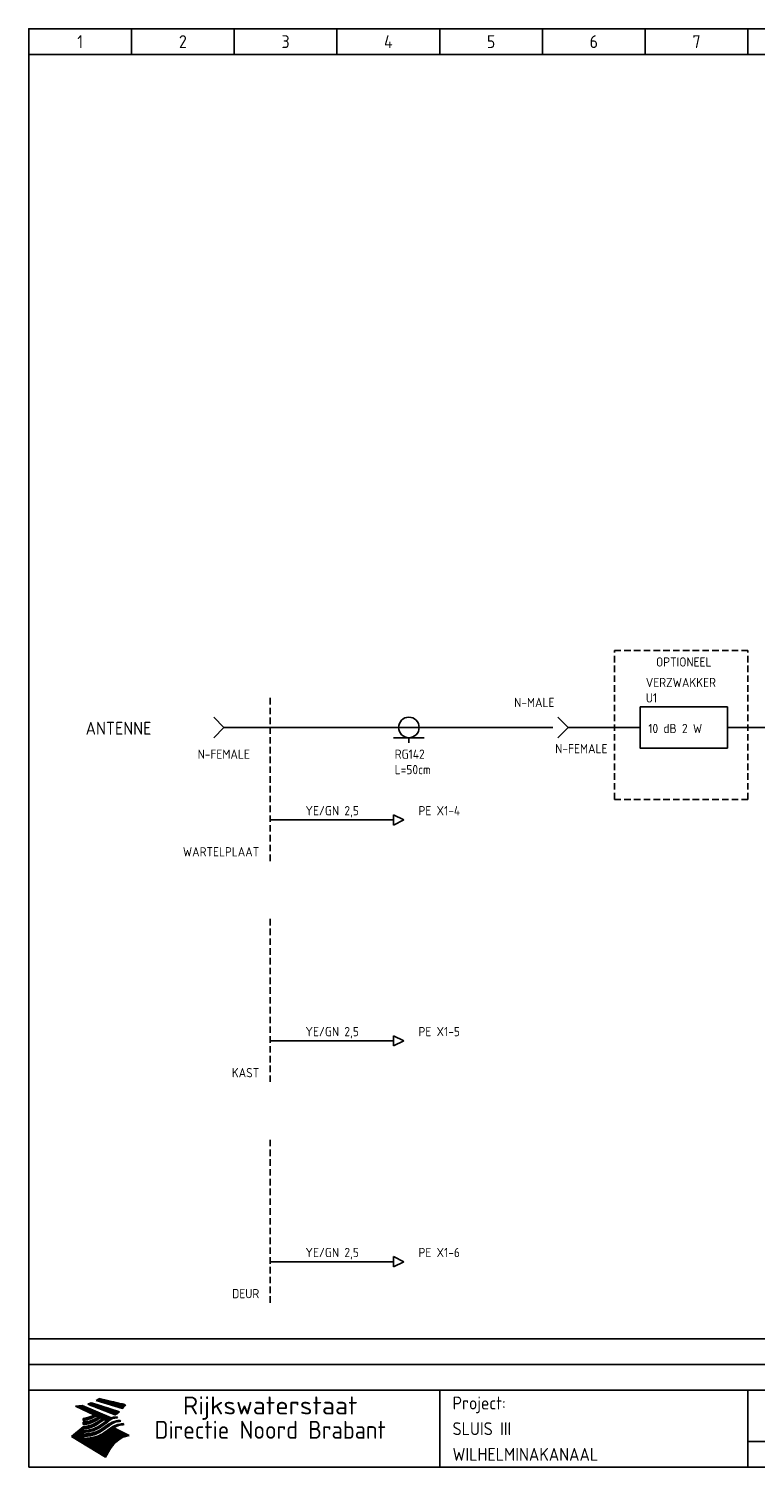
# Model space of a CAD drawing. Extents: x 10 to 1602, y 10 to 1124.
# Tile 1 of 2: x 10 to 151, y 10 to 290. Entities that reach past the tile are written whole.
import ezdxf
from ezdxf.enums import TextEntityAlignment as Align

# ---------------------------------------------------------------- set-up
doc = ezdxf.new("R2010")
doc.units = 0
doc.header["$MEASUREMENT"] = 0
doc.header["$PDMODE"] = 1
doc.linetypes.add('HIDDEN', pattern=[9.525, 6.35, -3.175])
for name, color, linetype in [('0-25', 7, 'CONTINUOUS'), ('0-35', 2, 'CONTINUOUS'), ('0-50', 3, 'CONTINUOUS'), ('B-25', 7, 'CONTINUOUS'), ('S-25', 7, 'CONTINUOUS')]:
    doc.layers.add(name, color=color, linetype=linetype)
doc.styles.add('ISO', font='iso.shx')
doc.styles.get("Standard").update_dxf_attribs({"font": 'iso.shx'})

# ---------------------------------------------------------------- blocks, each defined once
blk = doc.blocks.new('KADERA3')
at = {"layer": '0-25'}
for p, q in [((30, 285), (30, 290)), ((50, 285), (50, 290)), ((70, 285), (70, 290)), ((90, 285), (90, 290)), ((110, 285), (110, 290)), ((130, 285), (130, 290)), ((150, 285), (150, 290)), ((10, 285), (410, 285)), ((410, 35), (10, 35)), ((410, 30), (10, 30)), ((150, 15), (335, 15))]:
    blk.add_line(p, q, dxfattribs=at)
at = {"layer": '0-25', "color": 7}
for p, q in [((21.94, 22.42), (22.53, 22.42)), ((22.06, 22.48), (22.36, 22.48)), ((22.18, 22.53), (27.65, 20.8)), ((22.18, 22.53), (27.65, 20.8)), ((23.14, 22.99), (28.22, 21.46)), ((23.14, 22.99), (28.22, 21.46)), ((23.15, 22.98), (25.33, 22.98)), ((23.23, 23.04), (25.09, 23.04)), ((23.32, 23.1), (24.84, 23.1)), ((23.34, 22.93), (25.57, 22.93)), ((23.4, 23.15), (24.6, 23.15)), ((23.49, 23.21), (24.36, 23.21)), ((23.52, 22.87), (25.81, 22.87)), ((23.57, 23.27), (24.12, 23.27)), ((23.64, 23.32), (23.87, 23.32)), ((23.7, 23.36), (28.82, 22.17)), ((23.7, 23.36), (28.82, 22.17)), ((23.71, 22.82), (26.06, 22.82)), ((23.9, 22.76), (26.3, 22.76)), ((24.09, 22.7), (26.54, 22.7)), ((24.27, 22.65), (26.78, 22.65)), ((24.46, 22.59), (27.03, 22.59)), ((24.65, 22.53), (27.27, 22.53)), ((24.84, 22.48), (27.51, 22.48)), ((25.02, 22.42), (27.75, 22.42)), ((19.1, 21.89), (25.12, 19)), ((19.1, 21.89), (25.12, 19)), ((19.17, 21.86), (20.7, 21.86)), ((19.29, 21.8), (20.83, 21.8)), ((19.4, 21.75), (20.96, 21.75)), ((19.52, 21.69), (21.09, 21.69)), ((19.64, 21.63), (21.22, 21.63)), ((19.74, 21.92), (20.56, 21.92)), ((19.75, 21.58), (21.36, 21.58)), ((19.87, 21.52), (21.49, 21.52)), ((19.99, 21.47), (21.62, 21.47)), ((20.11, 21.41), (21.75, 21.41)), ((20.22, 21.35), (21.88, 21.35)), ((20.25, 21.97), (20.43, 21.97)), ((20.34, 21.3), (22.02, 21.3)), ((20.38, 21.99), (26.02, 19.59)), ((20.38, 21.99), (26.02, 19.59)), ((20.46, 21.24), (22.15, 21.24)), ((20.57, 21.18), (22.28, 21.18)), ((20.69, 21.13), (22.41, 21.13)), ((20.81, 21.07), (22.55, 21.07)), ((20.92, 21.02), (22.68, 21.02)), ((21.04, 20.96), (22.81, 20.96)), ((21.16, 20.9), (22.94, 20.9)), ((21.19, 19.61), (22.35, 19.61)), ((21.27, 20.85), (23.07, 20.85)), ((21.39, 20.79), (23.21, 20.79)), ((21.42, 19.67), (22.47, 19.67)), ((21.47, 22.25), (26.83, 20.19)), ((21.47, 22.25), (26.83, 20.19)), ((21.49, 22.25), (23.07, 22.25)), ((21.51, 20.73), (23.34, 20.73)), ((21.6, 22.2), (23.25, 22.2)), ((21.62, 19.72), (22.59, 19.72)), ((21.63, 20.68), (23.47, 20.68)), ((21.65, 22.31), (22.89, 22.31)), ((21.74, 20.62), (23.6, 20.62)), ((21.75, 22.14), (23.42, 22.14)), ((21.8, 22.37), (22.71, 22.37)), ((21.8, 19.78), (22.69, 19.78)), ((21.86, 20.57), (23.73, 20.57)), ((21.9, 22.08), (23.6, 22.08)), ((21.96, 19.83), (22.79, 19.83)), ((21.98, 20.51), (23.87, 20.51)), ((22.04, 22.03), (23.78, 22.03)), ((22.09, 20.45), (24, 20.45)), ((22.11, 19.89), (22.89, 19.89)), ((22.19, 21.97), (23.96, 21.97)), ((22.21, 20.4), (24.13, 20.4)), ((22.24, 19.95), (22.99, 19.95)), ((22.33, 20.34), (24.26, 20.34)), ((22.34, 21.92), (24.13, 21.92)), ((22.37, 20), (23.08, 20)), ((22.44, 20.28), (24.4, 20.28)), ((22.48, 21.86), (24.31, 21.86)), ((22.49, 20.06), (23.04, 20.06)), ((22.56, 20.23), (24.53, 20.23)), ((22.61, 20.12), (22.93, 20.12)), ((22.63, 21.8), (24.49, 21.8)), ((22.68, 20.17), (24.66, 20.17)), ((22.71, 20.17), (22.82, 20.17)), ((23.11, 20.02), (22.77, 20.2)), ((23.11, 20.02), (22.77, 20.2)), ((22.78, 21.75), (24.67, 21.75)), ((22.79, 20.12), (24.79, 20.12)), ((22.91, 20.06), (24.92, 20.06)), ((22.92, 21.69), (24.85, 21.69)), ((23.03, 20), (25.06, 20)), ((23.07, 21.63), (25.02, 21.63)), ((23.15, 19.95), (25.19, 19.95)), ((23.22, 21.58), (25.2, 21.58)), ((23.26, 19.89), (25.32, 19.89)), ((23.3, 19.61), (23.88, 19.61)), ((23.36, 21.52), (25.38, 21.52)), ((23.38, 19.83), (25.45, 19.83)), ((23.39, 19.67), (23.81, 19.67)), ((23.45, 19.7), (23.58, 19.79)), ((23.45, 19.7), (23.58, 19.79)), ((23.48, 19.72), (23.7, 19.72)), ((23.5, 19.78), (25.58, 19.78)), ((23.51, 21.47), (25.56, 21.47)), ((23.56, 19.78), (23.59, 19.78)), ((23.56, 19.39), (23.9, 19.62)), ((23.56, 19.39), (23.9, 19.62)), ((23.58, 19.79), (23.9, 19.62)), ((23.58, 19.79), (23.9, 19.62)), ((23.61, 19.72), (25.72, 19.72)), ((23.66, 21.41), (25.74, 21.41)), ((23.73, 19.67), (25.85, 19.67)), ((23.8, 21.35), (25.91, 21.35)), ((23.85, 19.61), (25.98, 19.61)), ((23.95, 21.3), (26.09, 21.3)), ((24.09, 21.24), (26.27, 21.24)), ((24.24, 21.18), (26.45, 21.18)), ((24.39, 21.13), (26.62, 21.13)), ((24.53, 21.07), (26.8, 21.07)), ((24.68, 21.02), (26.98, 21.02)), ((24.83, 20.96), (27.16, 20.96)), ((24.97, 20.9), (27.34, 20.9)), ((25.12, 20.85), (27.51, 20.85)), ((25.21, 22.37), (28, 22.37)), ((25.27, 20.79), (27.63, 20.79)), ((25.4, 22.31), (28.24, 22.31)), ((25.41, 20.73), (27.57, 20.73)), ((25.56, 20.68), (27.51, 20.68)), ((25.58, 22.25), (28.48, 22.25)), ((25.71, 20.62), (27.44, 20.62)), ((25.77, 22.2), (28.72, 22.2)), ((25.85, 20.57), (27.37, 20.57)), ((25.96, 22.14), (28.79, 22.14)), ((26, 20.51), (27.29, 20.51)), ((26.06, 19.61), (26.85, 19.61)), ((26.15, 22.08), (28.75, 22.08)), ((26.15, 20.45), (27.22, 20.45)), ((26.21, 19.67), (27.23, 19.67)), ((26.29, 20.4), (27.14, 20.4)), ((26.33, 22.03), (28.71, 22.03)), ((26.44, 20.34), (27.06, 20.34)), ((26.44, 19.72), (27.18, 19.72)), ((26.52, 21.97), (28.66, 21.97)), ((26.59, 20.28), (26.97, 20.28)), ((26.71, 21.92), (28.62, 21.92)), ((26.73, 20.23), (26.89, 20.23)), ((26.9, 21.86), (28.57, 21.86)), ((27.08, 21.8), (28.52, 21.8)), ((27.13, 19.78), (27.25, 19.64)), ((27.13, 19.78), (27.25, 19.64)), ((27.27, 21.75), (28.48, 21.75)), ((27.46, 21.69), (28.43, 21.69)), ((27.65, 21.63), (28.38, 21.63)), ((27.83, 21.58), (28.33, 21.58)), ((28.02, 21.52), (28.28, 21.52)), ((28.21, 21.47), (28.22, 21.47)), ((20.58, 17.88), (18.3, 16)), ((20.58, 17.88), (18.3, 16)), ((19.33, 16.85), (21.07, 16.85)), ((19.4, 16.91), (21.55, 16.91)), ((19.47, 16.97), (21.88, 16.97)), ((19.54, 17.02), (22.13, 17.02)), ((19.61, 17.08), (22.34, 17.08)), ((19.67, 17.13), (20.6, 17.13)), ((19.74, 17.19), (20.6, 17.19)), ((19.81, 17.25), (20.6, 17.25)), ((19.88, 17.3), (20.6, 17.3)), ((19.95, 17.36), (20.6, 17.36)), ((20.01, 17.42), (20.6, 17.42)), ((20.08, 17.47), (20.93, 17.47)), ((20.15, 17.53), (21.26, 17.53)), ((20.22, 17.58), (21.51, 17.58)), ((20.29, 17.64), (21.72, 17.64)), ((20.35, 17.7), (21.9, 17.7)), ((20.42, 17.75), (22.07, 17.75)), ((20.49, 17.81), (22.22, 17.81)), ((20.56, 17.87), (22.36, 17.87)), ((20.6, 19.11), (20.58, 19.51)), ((20.6, 19.11), (20.58, 19.51)), ((20.58, 19.5), (22.09, 19.5)), ((20.58, 19.44), (21.95, 19.44)), ((20.59, 19.38), (21.79, 19.38)), ((20.59, 19.33), (21.62, 19.33)), ((20.59, 19.27), (21.42, 19.27)), ((20.6, 19.22), (21.2, 19.22)), ((20.6, 19.16), (20.93, 19.16)), ((20.6, 19.11), (20.69, 19.12)), ((20.6, 19.11), (20.69, 19.12)), ((20.6, 18.79), (20.77, 18.81)), ((20.6, 18.79), (20.77, 18.81)), ((20.6, 18.29), (20.6, 18.79)), ((20.6, 18.29), (20.6, 18.79)), ((20.6, 18.77), (22.46, 18.77)), ((20.6, 18.71), (22.33, 18.71)), ((20.6, 18.65), (22.19, 18.65)), ((20.6, 18.6), (22.04, 18.6)), ((20.6, 18.54), (21.87, 18.54)), ((20.6, 18.48), (21.68, 18.48)), ((20.6, 18.43), (21.46, 18.43)), ((20.6, 18.37), (21.21, 18.37)), ((20.6, 18.32), (20.87, 18.32)), ((20.6, 18.29), (20.88, 18.32)), ((20.6, 18.29), (20.88, 18.32)), ((20.6, 17.88), (20.86, 17.91)), ((20.6, 17.88), (20.86, 17.91)), ((20.6, 17.43), (20.97, 17.48)), ((20.6, 17.43), (20.97, 17.48)), ((20.6, 17.43), (20.6, 17.09)), ((20.6, 17.43), (20.6, 17.09)), ((20.6, 17.09), (21.26, 17.16)), ((20.6, 17.09), (21.26, 17.16)), ((20.6, 16.8), (21.37, 16.89)), ((20.6, 16.8), (21.37, 16.89)), ((20.6, 16.8), (20.6, 16.45)), ((20.6, 16.8), (20.6, 16.45)), ((20.9, 19.55), (22.23, 19.55)), ((20.9, 18.82), (22.59, 18.82)), ((20.98, 17.92), (22.5, 17.92)), ((21.02, 17.13), (22.53, 17.13)), ((21.32, 18.88), (22.71, 18.88)), ((21.32, 17.98), (22.62, 17.98)), ((21.47, 17.19), (22.7, 17.19)), ((21.59, 18.03), (22.74, 18.03)), ((21.61, 18.93), (22.82, 18.93)), ((21.77, 17.25), (22.85, 17.25)), ((21.8, 18.09), (22.85, 18.09)), ((21.84, 18.99), (22.92, 18.99)), ((21.99, 18.15), (22.95, 18.15)), ((22.01, 17.3), (22.99, 17.3)), ((22.03, 19.05), (23.03, 19.05)), ((22.16, 18.2), (23.05, 18.2)), ((22.21, 19.1), (23.12, 19.1)), ((22.21, 17.36), (23.12, 17.36)), ((22.31, 18.26), (23.15, 18.26)), ((22.36, 19.16), (23.22, 19.16)), ((22.39, 17.42), (23.24, 17.42)), ((22.45, 18.32), (23.24, 18.32)), ((22.51, 19.22), (23.3, 19.22)), ((22.56, 17.47), (23.36, 17.47)), ((22.59, 18.37), (23.33, 18.37)), ((22.64, 19.27), (23.39, 19.27)), ((22.71, 18.43), (23.42, 18.43)), ((22.71, 17.53), (23.47, 17.53)), ((22.77, 19.33), (23.47, 19.33)), ((22.83, 18.48), (23.5, 18.48)), ((22.84, 17.58), (23.57, 17.58)), ((22.89, 19.38), (23.55, 19.38)), ((22.94, 18.54), (23.58, 18.54)), ((22.96, 16.85), (23.86, 16.85)), ((22.97, 17.64), (23.67, 17.64)), ((23, 19.44), (23.63, 19.44)), ((23.04, 18.6), (23.66, 18.6)), ((23.1, 19.5), (23.72, 19.5)), ((23.1, 17.7), (23.77, 17.7)), ((23.12, 16.91), (23.96, 16.91)), ((23.14, 18.65), (23.74, 18.65)), ((23.21, 19.55), (23.8, 19.55)), ((23.21, 17.75), (23.86, 17.75)), ((23.24, 18.71), (23.82, 18.71)), ((23.26, 16.97), (24.05, 16.97)), ((23.32, 17.81), (23.95, 17.81)), ((23.33, 18.77), (23.91, 18.77)), ((23.39, 17.02), (24.14, 17.02)), ((23.42, 18.82), (23.99, 18.82)), ((23.42, 17.87), (24.03, 17.87)), ((23.51, 18.88), (24.07, 18.88)), ((23.52, 17.92), (24.11, 17.92)), ((23.52, 17.08), (24.22, 17.08)), ((23.54, 18.9), (24.3, 19.42)), ((23.54, 18.9), (24.3, 19.42)), ((23.59, 18.93), (24.15, 18.93)), ((23.62, 17.98), (24.2, 17.98)), ((23.63, 17.13), (24.3, 17.13)), ((23.65, 18.59), (24.62, 19.25)), ((23.65, 18.59), (24.62, 19.25)), ((23.67, 18.99), (24.23, 18.99)), ((23.71, 18.03), (24.28, 18.03)), ((23.75, 19.05), (24.32, 19.05)), ((23.75, 17.19), (24.38, 17.19)), ((23.79, 18.09), (24.36, 18.09)), ((23.83, 19.1), (24.4, 19.1)), ((23.85, 17.25), (24.46, 17.25)), ((23.88, 18.15), (24.44, 18.15)), ((23.92, 19.16), (24.48, 19.16)), ((23.94, 18.19), (25.23, 19.07)), ((23.94, 18.19), (25.23, 19.07)), ((23.95, 17.3), (24.55, 17.3)), ((23.96, 19.55), (25.96, 19.55)), ((23.96, 18.2), (24.53, 18.2)), ((24, 19.22), (24.56, 19.22)), ((24.04, 18.26), (24.61, 18.26)), ((24.05, 17.36), (24.63, 17.36)), ((24.06, 17.88), (25.34, 18.76)), ((24.06, 17.88), (25.34, 18.76)), ((24.08, 19.5), (25.88, 19.5)), ((24.08, 19.27), (24.58, 19.27)), ((24.13, 18.32), (24.69, 18.32)), ((24.14, 17.42), (24.71, 17.42)), ((24.16, 19.33), (24.47, 19.33)), ((24.2, 19.44), (25.79, 19.44)), ((24.21, 18.37), (24.77, 18.37)), ((24.23, 17.47), (24.79, 17.47)), ((24.24, 17.48), (25.52, 18.36)), ((24.24, 17.48), (25.52, 18.36)), ((24.25, 19.38), (24.36, 19.38)), ((24.29, 18.43), (24.85, 18.43)), ((24.3, 19.42), (24.62, 19.25)), ((24.3, 19.42), (24.62, 19.25)), ((24.31, 19.38), (25.71, 19.38)), ((24.31, 17.53), (24.87, 17.53)), ((24.35, 17.17), (25.64, 18.05)), ((24.35, 17.17), (25.64, 18.05)), ((24.37, 18.48), (24.94, 18.48)), ((24.39, 17.58), (24.96, 17.58)), ((24.43, 19.33), (25.62, 19.33)), ((24.45, 18.54), (25.02, 18.54)), ((24.47, 17.64), (25.04, 17.64)), ((24.54, 18.6), (25.1, 18.6)), ((24.55, 19.27), (25.54, 19.27)), ((24.56, 17.7), (25.12, 17.7)), ((24.62, 18.65), (25.18, 18.65)), ((24.63, 16.72), (25.91, 17.6)), ((24.63, 16.72), (25.91, 17.6)), ((24.64, 17.75), (25.2, 17.75)), ((24.67, 19.22), (25.45, 19.22)), ((24.7, 18.71), (25.27, 18.71)), ((24.72, 17.81), (25.29, 17.81)), ((24.78, 19.16), (25.37, 19.16)), ((24.78, 18.77), (25.34, 18.77)), ((24.8, 17.87), (25.37, 17.87)), ((24.82, 16.85), (28.23, 16.85)), ((24.87, 18.82), (25.4, 18.82)), ((24.89, 17.92), (25.45, 17.92)), ((24.9, 19.1), (25.28, 19.1)), ((24.9, 16.91), (28.11, 16.91)), ((24.95, 18.88), (25.45, 18.88)), ((24.97, 17.98), (25.53, 17.98)), ((24.99, 16.97), (28, 16.97)), ((25.02, 19.05), (25.2, 19.05)), ((25.03, 18.93), (25.51, 18.93)), ((25.05, 18.03), (25.61, 18.03)), ((25.07, 17.02), (27.89, 17.02)), ((25.11, 18.99), (25.57, 18.99)), ((26.02, 19.59), (25.12, 19)), ((26.02, 19.59), (25.12, 19)), ((25.13, 18.09), (25.68, 18.09)), ((25.15, 17.08), (27.77, 17.08)), ((25.19, 19.05), (25.63, 19.05)), ((25.21, 18.15), (25.75, 18.15)), ((25.23, 17.13), (27.66, 17.13)), ((25.26, 19.1), (25.7, 19.1)), ((25.3, 18.2), (25.82, 18.2)), ((25.31, 17.19), (27.55, 17.19)), ((25.33, 19.16), (25.77, 19.16)), ((25.38, 18.26), (25.89, 18.26)), ((25.39, 19.22), (25.85, 19.22)), ((25.4, 17.25), (27.43, 17.25)), ((25.46, 18.32), (25.97, 18.32)), ((25.47, 19.27), (25.93, 19.27)), ((25.48, 17.3), (27.32, 17.3)), ((25.54, 19.33), (26.03, 19.33)), ((25.54, 18.37), (26.06, 18.37)), ((25.56, 17.36), (27.21, 17.36)), ((25.62, 18.43), (26.14, 18.43)), ((25.63, 19.38), (26.13, 19.38)), ((25.64, 17.42), (27.1, 17.42)), ((25.7, 18.48), (26.24, 18.48)), ((25.72, 19.44), (26.24, 19.44)), ((25.73, 17.47), (26.98, 17.47)), ((25.79, 18.54), (26.34, 18.54)), ((25.81, 17.53), (26.87, 17.53)), ((25.82, 19.5), (26.36, 19.5)), ((25.89, 18.6), (26.46, 18.6)), ((25.89, 17.58), (26.76, 17.58)), ((25.93, 19.55), (26.53, 19.55)), ((25.96, 17.64), (26.64, 17.64)), ((25.99, 18.65), (26.58, 18.65)), ((26.04, 17.7), (26.59, 17.7)), ((26.1, 18.71), (26.72, 18.71)), ((26.12, 17.75), (26.67, 17.75)), ((26.2, 17.81), (26.76, 17.81)), ((26.23, 18.77), (26.89, 18.77)), ((26.29, 17.87), (26.86, 17.87)), ((26.37, 18.82), (27.09, 18.82)), ((26.39, 17.92), (26.97, 17.92)), ((26.49, 17.98), (27.09, 17.98)), ((26.53, 18.88), (27.34, 18.88)), ((26.56, 17.68), (29.54, 16.2)), ((26.56, 17.68), (29.54, 16.2)), ((26.6, 18.03), (27.22, 18.03)), ((26.72, 18.09), (27.38, 18.09)), ((26.73, 18.93), (27.66, 18.93)), ((26.85, 18.15), (27.56, 18.15)), ((26.99, 18.99), (27.9, 18.99)), ((27, 18.2), (27.8, 18.2)), ((27.18, 18.26), (28.13, 18.26)), ((27.26, 19.05), (27.84, 19.05)), ((27.39, 18.32), (28.47, 18.32)), ((27.7, 18.37), (28.49, 18.37)), ((27.78, 19.1), (27.93, 18.96)), ((27.78, 19.1), (27.93, 18.96)), ((28, 18.43), (28.44, 18.43)), ((28.39, 18.48), (28.54, 18.32)), ((28.39, 18.48), (28.54, 18.32)), ((24.94, 11.97), (18.3, 16)), ((24.94, 11.97), (18.3, 16)), ((18.31, 16.01), (20.96, 16.01)), ((18.38, 16.07), (21.46, 16.07)), ((18.38, 15.95), (20.6, 15.95)), ((18.45, 16.12), (21.88, 16.12)), ((18.47, 15.9), (20.6, 15.9)), ((18.52, 16.18), (22.15, 16.18)), ((18.57, 15.84), (20.6, 15.84)), ((18.59, 16.23), (22.38, 16.23)), ((18.65, 16.29), (22.58, 16.29)), ((18.66, 15.78), (20.6, 15.78)), ((18.72, 16.35), (22.75, 16.35)), ((18.75, 15.73), (20.6, 15.73)), ((18.79, 16.4), (22.91, 16.4)), ((18.85, 15.67), (20.6, 15.67)), ((18.86, 16.46), (20.6, 16.46)), ((18.93, 16.52), (20.6, 16.52)), ((18.94, 15.62), (20.6, 15.62)), ((18.99, 16.57), (20.6, 16.57)), ((19.03, 15.56), (27.83, 15.56)), ((19.06, 16.63), (20.6, 16.63)), ((19.12, 15.5), (27.75, 15.5)), ((19.13, 16.68), (20.6, 16.68)), ((19.2, 16.74), (20.6, 16.74)), ((19.22, 15.45), (27.66, 15.45)), ((19.27, 16.8), (20.6, 16.8)), ((19.31, 15.39), (27.58, 15.39)), ((19.4, 15.33), (27.5, 15.33)), ((19.49, 15.28), (27.43, 15.28)), ((19.59, 15.22), (27.36, 15.22)), ((19.68, 15.17), (27.29, 15.17)), ((19.77, 15.11), (27.22, 15.11)), ((19.86, 15.05), (27.15, 15.05)), ((19.96, 15), (27.09, 15)), ((20.05, 14.94), (27.02, 14.94)), ((20.14, 14.88), (26.96, 14.88)), ((20.24, 14.83), (26.9, 14.83)), ((20.33, 14.77), (26.84, 14.77)), ((20.42, 14.72), (26.79, 14.72)), ((20.51, 14.66), (26.73, 14.66)), ((20.6, 16.45), (21.56, 16.56)), ((20.6, 16.45), (21.56, 16.56)), ((20.6, 15.97), (21.67, 16.09)), ((20.6, 15.97), (21.67, 16.09)), ((20.6, 15.97), (20.6, 15.58)), ((20.6, 15.97), (20.6, 15.58)), ((20.6, 15.58), (21.95, 15.73)), ((20.6, 15.58), (21.95, 15.73)), ((20.61, 14.6), (26.68, 14.6)), ((20.7, 16.46), (23.06, 16.46)), ((20.7, 14.55), (26.62, 14.55)), ((20.79, 14.49), (26.57, 14.49)), ((20.88, 14.43), (26.52, 14.43)), ((20.94, 15.62), (27.92, 15.62)), ((20.98, 14.38), (26.47, 14.38)), ((21.07, 14.32), (26.42, 14.32)), ((21.16, 14.27), (26.38, 14.27)), ((21.2, 16.52), (23.2, 16.52)), ((21.25, 14.21), (26.33, 14.21)), ((21.35, 14.15), (26.29, 14.15)), ((21.44, 14.1), (26.24, 14.1)), ((21.45, 15.67), (28.01, 15.67)), ((21.53, 14.04), (26.2, 14.04)), ((21.72, 16.57), (23.32, 16.57)), ((21.96, 15.73), (28.11, 15.73)), ((22.1, 16.63), (23.44, 16.63)), ((22.34, 15.78), (28.21, 15.78)), ((22.38, 16.68), (23.56, 16.68)), ((22.6, 16.74), (23.66, 16.74)), ((22.62, 15.84), (28.33, 15.84)), ((22.79, 16.8), (23.77, 16.8)), ((22.84, 15.9), (28.52, 15.9)), ((23.04, 15.95), (28.71, 15.95)), ((23.21, 16.01), (28.9, 16.01)), ((23.37, 16.07), (29.08, 16.07)), ((23.51, 16.12), (29.27, 16.12)), ((29.41, 16.17), (23.65, 16.17)), ((23.77, 16.23), (29.47, 16.23)), ((23.89, 16.29), (29.36, 16.29)), ((24, 16.35), (29.24, 16.35)), ((24.11, 16.4), (29.13, 16.4)), ((24.21, 16.46), (29.02, 16.46)), ((24.31, 16.52), (28.91, 16.52)), ((24.4, 16.57), (28.79, 16.57)), ((24.49, 16.63), (28.68, 16.63)), ((24.57, 16.68), (28.57, 16.68)), ((24.66, 16.74), (28.45, 16.74)), ((24.74, 16.8), (28.34, 16.8)), ((28.29, 15.83), (29.54, 16.2)), ((28.29, 15.83), (29.54, 16.2)), ((29.54, 16.2), (29.45, 16.17)), ((29.54, 16.2), (29.45, 16.17)), ((29.46, 16.18), (29.47, 16.18)), ((21.63, 13.98), (26.16, 13.98)), ((21.72, 13.93), (26.12, 13.93)), ((21.81, 13.87), (26.08, 13.87)), ((21.9, 13.82), (26.04, 13.82)), ((22, 13.76), (26, 13.76)), ((22.09, 13.7), (25.96, 13.7)), ((22.18, 13.65), (25.93, 13.65)), ((22.27, 13.59), (25.89, 13.59)), ((22.37, 13.53), (25.86, 13.53)), ((22.46, 13.48), (25.82, 13.48)), ((22.55, 13.42), (25.79, 13.42)), ((22.65, 13.37), (25.76, 13.37)), ((22.74, 13.31), (25.73, 13.31)), ((22.83, 13.25), (25.69, 13.25)), ((22.92, 13.2), (25.66, 13.2)), ((23.02, 13.14), (25.63, 13.14)), ((23.11, 13.08), (25.59, 13.08)), ((23.2, 13.03), (25.56, 13.03)), ((23.29, 12.97), (25.53, 12.97)), ((23.39, 12.92), (25.5, 12.92)), ((23.48, 12.86), (25.46, 12.86)), ((23.57, 12.8), (25.43, 12.8)), ((23.66, 12.75), (25.4, 12.75)), ((23.76, 12.69), (25.36, 12.69)), ((23.85, 12.63), (25.33, 12.63)), ((23.94, 12.58), (25.3, 12.58)), ((24.04, 12.52), (25.26, 12.52)), ((24.13, 12.47), (25.23, 12.47)), ((24.22, 12.41), (25.2, 12.41)), ((24.31, 12.35), (25.17, 12.35)), ((24.41, 12.3), (25.13, 12.3)), ((24.5, 12.24), (25.1, 12.24)), ((24.59, 12.18), (25.07, 12.18)), ((24.68, 12.13), (25.03, 12.13)), ((24.78, 12.07), (25, 12.07)), ((24.87, 12.02), (24.97, 12.02)), ((24.94, 11.97), (25.81, 13.45)), ((24.94, 11.97), (25.81, 13.45))]:
    blk.add_line(p, q, dxfattribs=at)
for centre, radius, start, end in [((19.84, 27.26), 5.27, 288.0217, 296.3084), ((19.84, 27.26), 5.27, 288.0217, 296.3084), ((20.49, 27.56), 5.28, 300.0654, 307.393), ((20.49, 27.56), 5.28, 300.0654, 307.393), ((19.15, 29.7), 7.8, 269.6055, 279.0886), ((19.15, 29.7), 7.8, 269.6055, 279.0886), ((19.93, 25.38), 5.91, 276.3402, 298.7463), ((19.93, 25.38), 5.91, 276.3402, 298.7463), ((19.84, 25.09), 6.03, 278.129, 302.868), ((19.84, 25.09), 6.03, 278.129, 302.868), ((20.35, 24.56), 5.76, 274.164, 302.5474), ((20.35, 24.56), 5.76, 274.164, 302.5474), ((27.05, 17.17), 2.63, 107.4286, 133.7799), ((27.05, 17.17), 2.63, 107.4286, 133.7799), ((27.01, 16.84), 2.93, 87.7348, 104.8316), ((27.01, 16.84), 2.93, 87.7348, 104.8316), ((27.37, 15.71), 3.93, 91.7838, 103.2817), ((27.37, 15.71), 3.93, 91.7838, 103.2817), ((24.11, 24.7), 5.26, 301.1147, 312.2814), ((24.11, 24.7), 5.26, 301.1147, 312.2814), ((21.95, 27.32), 8.59, 316.9248, 323.1399), ((21.95, 27.32), 8.59, 316.9248, 323.1399), ((20.21, 23.78), 5.91, 273.6149, 304.3803), ((20.21, 23.78), 5.91, 273.6149, 304.3803), ((20.05, 24.28), 6.02, 277.9472, 305.7139), ((20.05, 24.28), 6.02, 277.9472, 305.7139), ((20.04, 23.49), 6.09, 278.8115, 306.4242), ((20.04, 23.49), 6.09, 278.8115, 306.4242), ((20.53, 23.07), 5.96, 277.0519, 304.973), ((20.53, 23.07), 5.96, 277.0519, 304.973), ((20.72, 22.76), 5.91, 276.3402, 304.3803), ((20.72, 22.76), 5.91, 276.3402, 304.3803), ((21.06, 22.34), 5.81, 274.9043, 303.1745), ((21.06, 22.34), 5.81, 274.9043, 303.1745), ((20.82, 22.06), 6.04, 278.1111, 305.8489), ((20.82, 22.06), 6.04, 278.1111, 305.8489), ((27.45, 16.91), 2.81, 110.4143, 138.7411), ((27.45, 16.91), 2.81, 110.4143, 138.7411), ((27.57, 15.64), 3.4, 98.1566, 126.9045), ((27.57, 15.64), 3.4, 98.1566, 126.9045), ((27.91, 15.54), 3.39, 100.5835, 132.088), ((27.91, 15.54), 3.39, 100.5835, 132.088), ((28.21, 14.74), 3.67, 95.7581, 128.7216), ((28.21, 14.74), 3.67, 95.7581, 128.7216), ((28.4, 15.05), 3.21, 96.3886, 125.0052), ((28.4, 15.05), 3.21, 96.3886, 125.0052), ((27.82, 16.31), 2.8, 90.634, 105.1984), ((27.82, 16.31), 2.8, 90.634, 105.1984), ((28.19, 15.04), 3.93, 93.8342, 103.2817), ((28.19, 15.04), 3.93, 93.8342, 103.2817), ((28.58, 15.69), 2.8, 93.8141, 105.1984), ((28.58, 15.69), 2.8, 93.8141, 105.1984), ((28.95, 14.41), 3.93, 96.0135, 103.2817), ((28.95, 14.41), 3.93, 96.0135, 103.2817), ((21.3, 21.6), 5.91, 276.3402, 304.3803), ((21.3, 21.6), 5.91, 276.3402, 304.3803), ((31.24, 10.26), 6.3, 117.9568, 149.6251), ((31.24, 10.26), 6.3, 117.9568, 149.6251)]:
    blk.add_arc(centre, radius, start, end, dxfattribs=at)
at = {"layer": '0-35'}
for p, q in [((90, 25), (90, 10)), ((150, 25), (150, 10))]:
    blk.add_line(p, q, dxfattribs=at)
at = {"layer": '0-50'}
blk.add_line((10, 25), (410, 25), dxfattribs=at)
blk.add_lwpolyline([(10, 10), (410, 10), (410, 290), (10, 290)], close=True, dxfattribs=at)
at = {"layer": '0-25', "style": 'ISO'}
blk.add_text('Project:', height=2.5, dxfattribs=at).set_placement((92.5, 22.5), align=Align.MIDDLE_LEFT)
for tag, p in [('STR1', (20, 287.5)), ('STR2', (40, 287.5)), ('STR3', (60, 287.5)), ('STR4', (80, 287.5)), ('STR5', (100, 287.5)), ('STR6', (120, 287.5)), ('STR7', (140, 287.5)), ('STR8', (160, 287.5)), ('STR9', (180, 287.5)), ('STR10', (200, 287.5)), ('STR11', (220, 287.5)), ('STR12', (240, 287.5)), ('STR13', (260, 287.5)), ('STR14', (280, 287.5)), ('STR15', (300, 287.5)), ('STR16', (320, 287.5)), ('STR17', (340, 287.5)), ('STR18', (360, 287.5)), ('STR19', (380, 287.5)), ('STR20', (400, 287.5)), ('W', (180, 12.5)), ('Z', (310, 12.5)), ('Y', (327.5, 12.5))]:
    blk.add_attdef(tag, text='', height=2.5, dxfattribs=at).set_placement(p, align=Align.MIDDLE)
for tag, p in [('N', (220, 22.5)), ('B', (92.5, 17.5)), ('P', (220, 17.5)), ('C', (92.5, 12.5)), ('U', (220, 12.5)), ('REV', (295, 12.5))]:
    blk.add_attdef(tag, text='', height=2.5, dxfattribs=at).set_placement(p, align=Align.MIDDLE_LEFT)
at = {"layer": '0-35', "style": 'ISO', "width": 1.182609}
blk.add_text('Rijkswaterstaat', height=3.5, dxfattribs=at).set_placement((40, 20.28), (74, 20.28), align=Align.FIT)
at = {"layer": '0-35', "color": 2, "style": 'ISO', "width": 1.016949}
blk.add_text('Directie Noord Brabant', height=3.5, dxfattribs=at).set_placement((34.5, 15.53), (79.5, 15.53), align=Align.FIT)
at = {"layer": '0-35', "style": 'ISO'}
blk.add_attdef('RNR', text='', height=3.5, dxfattribs=at).set_placement((305, 17.5), align=Align.MIDDLE)
for tag, p in [('X', (178.5, 17.5)), ('FORM', (402.5, 15))]:
    blk.add_attdef(tag, text='', height=3.5, dxfattribs=at).set_placement(p, align=Align.MIDDLE_LEFT)
at = {"layer": '0-50', "style": 'ISO'}
for tag, p in [('M', (342.5, 15)), ('O', (365, 15))]:
    blk.add_attdef(tag, text='', height=5, dxfattribs=at).set_placement(p, align=Align.MIDDLE)
blk.add_attdef('Q', text='', height=5, dxfattribs=at).set_placement((382.5, 15), align=Align.MIDDLE_LEFT)

msp = doc.modelspace()

# ---------------------------------------------------------------- linework, layer by layer
at = {"layer": '0-25'}
msp.add_lwpolyline([(129, 158), (146, 158), (146, 150), (129, 150)], close=True, dxfattribs=at)
msp.add_circle((84, 154), 2, dxfattribs=at)
at = {"layer": '0-50'}
msp.add_line((112, 154), (107, 154), dxfattribs=at)
at = {"layer": 'B-25', "linetype": 'HIDDEN', "ltscale": 0.2}
for p, q in [((124, 140), (124, 169)), ((124, 169), (150, 169)), ((150, 140), (150, 169)), ((57, 128), (57, 160)), ((124, 140), (150, 140)), ((57, 85), (57, 117)), ((57, 42), (57, 74))]:
    msp.add_line(p, q, dxfattribs=at)
at = {"layer": 'B-25'}
for p, q in [((81, 152), (87, 152)), ((84, 152), (84, 151)), ((81, 137), (83, 136)), ((81, 135), (81, 137)), ((83, 136), (81, 135)), ((81, 94), (83, 93)), ((81, 92), (81, 94)), ((83, 93), (81, 92)), ((81, 51), (83, 50)), ((81, 49), (81, 51)), ((83, 50), (81, 49))]:
    msp.add_line(p, q, dxfattribs=at)
at = {"layer": 'S-25'}
for p, q in [((48, 154), (46, 156)), ((48, 154), (46, 152)), ((107, 154), (48, 154)), ((115, 154), (113, 156)), ((115, 154), (113, 152)), ((129, 154), (115, 154)), ((155, 154), (146, 154)), ((81, 136), (57, 136)), ((81, 93), (57, 93)), ((81, 50), (57, 50))]:
    msp.add_line(p, q, dxfattribs=at)
at = {"layer": 'S-25', "linetype": 'Continuous'}
msp.add_point((85, 124.5), dxfattribs=at)
msp.add_point((85, 124.5), dxfattribs=at)
at = {"layer": 'S-25'}
msp.add_point((40, 55), dxfattribs=at)

# ---------------------------------------------------------------- block references
ref = msp.add_blockref('KADERA3', (0, 0), dxfattribs=at)
ref.add_attrib('B', 'SLUIS III', dxfattribs={"layer": '0-25', "height": 2.5, "style": 'ISO'}).set_placement((92.5, 17.5), align=Align.MIDDLE_LEFT)
ref.add_attrib('C', 'WILHELMINAKANAAL', dxfattribs={"layer": '0-25', "height": 2.5, "style": 'ISO'}).set_placement((92.5, 12.5), align=Align.MIDDLE_LEFT)
ref.add_attrib('STR1', '1', dxfattribs={"layer": '0-25', "height": 2.5, "style": 'ISO'}).set_placement((20, 287.5), align=Align.MIDDLE)
ref.add_attrib('STR2', '2', dxfattribs={"layer": '0-25', "height": 2.5, "style": 'ISO'}).set_placement((40, 287.5), align=Align.MIDDLE)
ref.add_attrib('STR3', '3', dxfattribs={"layer": '0-25', "height": 2.5, "style": 'ISO'}).set_placement((60, 287.5), align=Align.MIDDLE)
ref.add_attrib('STR4', '4', dxfattribs={"layer": '0-25', "height": 2.5, "style": 'ISO'}).set_placement((80, 287.5), align=Align.MIDDLE)
ref.add_attrib('STR5', '5', dxfattribs={"layer": '0-25', "height": 2.5, "style": 'ISO'}).set_placement((100, 287.5), align=Align.MIDDLE)
ref.add_attrib('STR6', '6', dxfattribs={"layer": '0-25', "height": 2.5, "style": 'ISO'}).set_placement((120, 287.5), align=Align.MIDDLE)
ref.add_attrib('STR7', '7', dxfattribs={"layer": '0-25', "height": 2.5, "style": 'ISO'}).set_placement((140, 287.5), align=Align.MIDDLE)

# ---------------------------------------------------------------- texts
at = {"layer": 'B-25'}
for s, p in [('OPTIONEEL', (132.12, 165.85)), ('VERZWAKKER', (130.12, 161.85)), ('N-MALE', (104.49, 157.97)), ('U1', (130.12, 158.85)), ('10 dB 2 W', (130.61, 152.9)), ('N-FEMALE', (42.87, 147.9)), ('RG142', (81.24, 147.9)), ('N-FEMALE', (112.49, 148.97)), ('L=50cm', (81.24, 144.9)), ('YE/GN 2,5', (63.87, 136.9)), ('PE X1-4', (85.87, 136.9)), ('YE/GN 2,5', (63.87, 93.9)), ('PE X1-5', (85.87, 93.9)), ('YE/GN 2,5', (63.87, 50.9)), ('PE X1-6', (85.87, 50.9))]:
    msp.add_text(s, height=1.8, dxfattribs=at).set_placement(p)
for s, height, p in [('ANTENNE', 2.5, (33.87, 152.59)), ('WARTELPLAAT', 1.8, (54.87, 128.9)), ('KAST', 1.8, (54.87, 85.9)), ('DEUR', 1.8, (54.87, 42.9))]:
    msp.add_text(s, height=height, dxfattribs=at).set_placement(p, align=Align.RIGHT)

doc.saveas('drawing.dxf')
